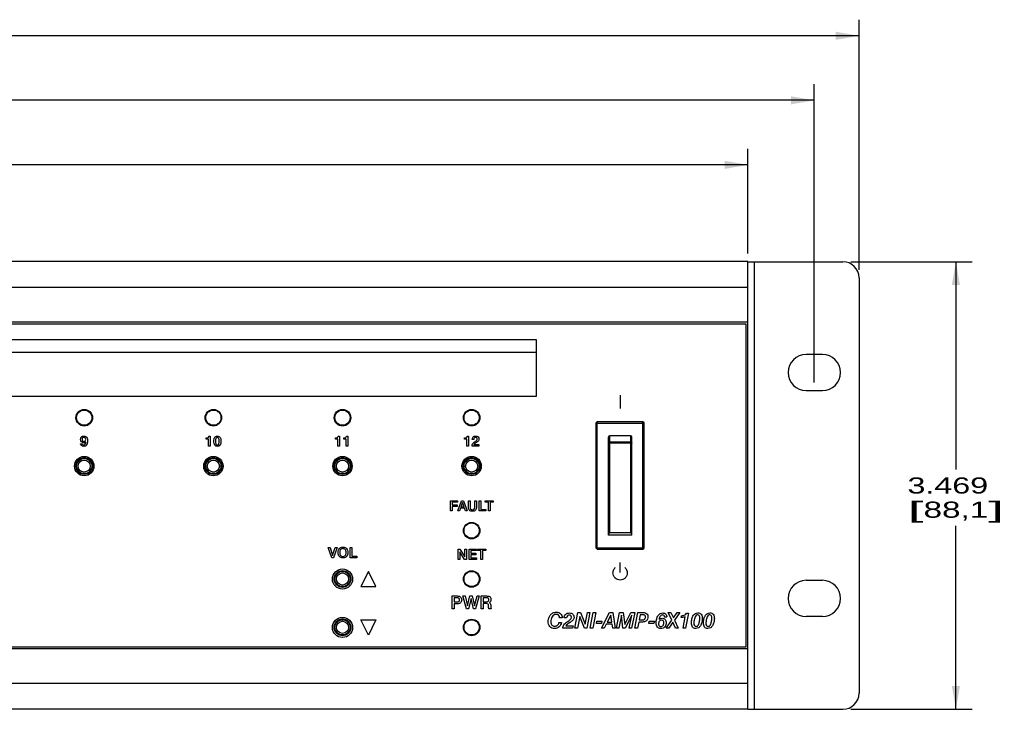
# Model space of a CAD drawing. Header units: inches. Extents: x -3.6 to 47.6, y 1.8 to 32.
# Tile 31 of 35: x 25.2 to 32.8, y 11 to 16.3. Entities that reach past the tile are written whole.
import ezdxf
from ezdxf.enums import TextEntityAlignment as Align

# ---------------------------------------------------------------- set-up
doc = ezdxf.new("R2010")
doc.units = ezdxf.units.IN
doc.header["$LTSCALE"] = 2.42
doc.header["$MEASUREMENT"] = 0
doc.layers.get('0').update_dxf_attribs({"linetype": 'CONTINUOUS'})
doc.layers.add('DIM', color=7, linetype='CONTINUOUS')
doc.styles.get("Standard").update_dxf_attribs({"font": 'arial'})
doc.dimstyles.new('DIMSTYLE_1', dxfattribs={"dimtxt": 0.125, "dimasz": 0.18, "dimexe": 0.125, "dimexo": 0.0625, "dimgap": 0.0625, "dimtad": 0, "dimtih": 1, "dimtoh": 1, "dimdec": 3, "dimzin": 4, "dimdsep": 46, "dimtxsty": 'Standard', "dimblk": '_FILLED', "dimblk1": '_FILLED', "dimblk2": '_FILLED', "dimcen": 0.09, "dimadec": 0, "dimazin": 0, "dimtp": 0.003, "dimtm": 0.003, "dimtfac": 1, "dimtdec": 3, "dimtofl": 0, "dimtmove": 0, "dimatfit": 3, "dimldrblk": '_FILLED', "dimfxl": 0, "dimtolj": 1, "dimtzin": 4, "dimarcsym": 0})

# ---------------------------------------------------------------- blocks, each defined once
blk = doc.blocks.new('_FILLED')
at = {"color": 0, "linetype": 'ByBlock'}
blk.add_solid([(0, 0), (-1, 0.174), (-1, -0.174)], dxfattribs=at)
blk = doc.blocks.new('*D1')
at = {"layer": 'DIM', "color": 7, "linetype": 'Continuous'}
for p, q in [((13.5693, 14.4943), (13.5693, 15.3068)), ((30.8493, 14.4943), (30.8493, 15.3068)), ((13.5693, 15.1818), (21.6468, 15.1818)), ((30.8493, 15.1818), (22.7718, 15.1818))]:
    blk.add_line(p, q, dxfattribs=at)
at = {"layer": 'DIM', "color": 7, "linetype": 'Continuous', "xscale": 0.18, "yscale": 0.18, "zscale": 0.18, "rotation": 180}
blk.add_blockref('_FILLED', (13.5693, 15.1818), dxfattribs=at)
at = {"layer": 'DIM', "color": 7, "linetype": 'Continuous', "xscale": 0.18, "yscale": 0.18, "zscale": 0.18}
blk.add_blockref('_FILLED', (30.8493, 15.1818), dxfattribs=at)
at = {"layer": 'DIM', "color": 7, "linetype": 'Continuous'}
for s, width, p, p2 in [('17.280', 1.404215, (21.7093, 15.1193), (22.4593, 15.1193)), ('[', 2.57645, (21.7093, 14.9318), (21.8343, 14.9318)), ('438,91', 1.404215, (21.8343, 14.9318), (22.5843, 14.9318)), (']', 2.57645, (22.5843, 14.9318), (22.7093, 14.9318))]:
    blk.add_text(s, height=0.125, dxfattribs=dict(at, width=width)).set_placement(p, p2, align=Align.FIT)
blk = doc.blocks.new('*D2')
at = {"layer": 'DIM', "color": 7, "linetype": 'Continuous'}
for p, q in [((13.0558, 13.4948), (13.0558, 15.8068)), ((31.3628, 13.4948), (31.3628, 15.8068)), ((13.0558, 15.6818), (21.7718, 15.6818)), ((31.3628, 15.6818), (22.6468, 15.6818))]:
    blk.add_line(p, q, dxfattribs=at)
at = {"layer": 'DIM', "color": 7, "linetype": 'Continuous', "xscale": 0.18, "yscale": 0.18, "zscale": 0.18, "rotation": 180}
blk.add_blockref('_FILLED', (13.0558, 15.6818), dxfattribs=at)
at = {"layer": 'DIM', "color": 7, "linetype": 'Continuous', "xscale": 0.18, "yscale": 0.18, "zscale": 0.18}
blk.add_blockref('_FILLED', (31.3628, 15.6818), dxfattribs=at)
at = {"layer": 'DIM', "color": 7, "linetype": 'Continuous'}
for s, width, p, p2 in [('18.307', 1.404215, (21.8343, 15.6193), (22.5843, 15.6193)), ('[', 2.57645, (21.8343, 15.4318), (21.9593, 15.4318)), ('465', 1.287094, (21.9593, 15.4318), (22.3343, 15.4318)), (']', 2.57645, (22.3343, 15.4318), (22.4593, 15.4318))]:
    blk.add_text(s, height=0.125, dxfattribs=dict(at, width=width)).set_placement(p, p2, align=Align.FIT)
blk = doc.blocks.new('*D3')
at = {"layer": 'DIM', "color": 7, "linetype": 'Continuous'}
for p, q in [((12.7093, 14.369), (12.7093, 16.3068)), ((31.7093, 14.369), (31.7093, 16.3068)), ((12.7093, 16.1818), (21.7093, 16.1818)), ((31.7093, 16.1818), (22.7093, 16.1818))]:
    blk.add_line(p, q, dxfattribs=at)
at = {"layer": 'DIM', "color": 7, "linetype": 'Continuous', "xscale": 0.18, "yscale": 0.18, "zscale": 0.18, "rotation": 180}
blk.add_blockref('_FILLED', (12.7093, 16.1818), dxfattribs=at)
at = {"layer": 'DIM', "color": 7, "linetype": 'Continuous', "xscale": 0.18, "yscale": 0.18, "zscale": 0.18}
blk.add_blockref('_FILLED', (31.7093, 16.1818), dxfattribs=at)
at = {"layer": 'DIM', "color": 7, "linetype": 'Continuous'}
for s, width, p, p2 in [('19.000', 1.404215, (21.7718, 16.1193), (22.5218, 16.1193)), ('[', 2.57645, (21.7718, 15.9318), (21.8968, 15.9318)), ('482,6', 1.430244, (21.8968, 15.9318), (22.5218, 15.9318)), (']', 2.57645, (22.5218, 15.9318), (22.6468, 15.9318))]:
    blk.add_text(s, height=0.125, dxfattribs=dict(at, width=width)).set_placement(p, p2, align=Align.FIT)
blk = doc.blocks.new('*D6')
at = {"layer": 'DIM', "color": 7, "linetype": 'Continuous'}
for p, q in [((31.6468, 14.4315), (32.5843, 14.4315)), ((32.4593, 14.4315), (32.4593, 12.8223)), ((32.4593, 10.963), (32.4593, 12.3848)), ((31.6468, 10.963), (32.5843, 10.963))]:
    blk.add_line(p, q, dxfattribs=at)
at = {"layer": 'DIM', "color": 7, "linetype": 'Continuous', "xscale": 0.18, "yscale": 0.18, "zscale": 0.18}
for p, rotation in [((32.4593, 14.4315), 90), ((32.4593, 10.963), 270)]:
    blk.add_blockref('_FILLED', p, dxfattribs=dict(at, rotation=rotation))
at = {"layer": 'DIM', "color": 7, "linetype": 'Continuous'}
for s, width, p, p2 in [('3.469', 1.430244, (32.0843, 12.6348), (32.7093, 12.6348)), ('[', 2.57645, (32.0843, 12.4473), (32.2093, 12.4473)), (']', 2.57645, (32.7093, 12.4473), (32.8343, 12.4473)), ('88,1', 1.471149, (32.2093, 12.4473), (32.7093, 12.4473))]:
    blk.add_text(s, height=0.125, dxfattribs=dict(at, width=width)).set_placement(p, p2, align=Align.FIT)

msp = doc.modelspace()

# ---------------------------------------------------------------- linework, layer by layer
at = {"color": 7, "linetype": 'Continuous'}
for p, q in [((30.8493, 14.4318), (13.5693, 14.4318)), ((30.8493, 10.9628), (30.8493, 14.4318)), ((30.8493, 14.4315), (31.5843, 14.4315)), ((30.8965, 14.4315), (30.8965, 10.963)), ((31.7093, 14.3065), (31.7093, 11.088)), ((30.8493, 14.2318), (13.5693, 14.2318)), ((30.8493, 13.9628), (13.5693, 13.9628)), ((30.8343, 13.9478), (13.5843, 13.9478)), ((30.8343, 11.4468), (30.8343, 13.9478)), ((17.2093, 13.8273), (29.2093, 13.8273)), ((29.2093, 13.8273), (29.2093, 13.7273)), ((29.2093, 13.7273), (17.2093, 13.7273)), ((29.2093, 13.7273), (29.2093, 13.3873)), ((31.4258, 13.7123), (31.2998, 13.7123)), ((31.2998, 13.4323), (31.4258, 13.4323)), ((29.2093, 13.3873), (17.2093, 13.3873)), ((29.8593, 13.3964), (29.8593, 13.2944)), ((29.6723, 13.1798), (30.0463, 13.1798)), ((29.6723, 13.1798), (29.6723, 12.2148)), ((30.0363, 13.1898), (29.6823, 13.1898)), ((29.6823, 12.2048), (29.6823, 13.1898)), ((30.0363, 12.2048), (30.0363, 13.1898)), ((30.0463, 12.2148), (30.0463, 13.1798)), ((26.6544, 13.0568), (26.6544, 13.0658)), ((26.6726, 13.0568), (26.6544, 13.0568)), ((26.6726, 13.0026), (26.6726, 13.0568)), ((26.6754, 13.0803), (26.6851, 13.0803)), ((26.6851, 13.0803), (26.6851, 13.0026)), ((27.6544, 13.0568), (27.6544, 13.0658)), ((27.6726, 13.0568), (27.6544, 13.0568)), ((27.6726, 13.0026), (27.6726, 13.0568)), ((27.6754, 13.0803), (27.6851, 13.0803)), ((27.6851, 13.0803), (27.6851, 13.0026)), ((27.7191, 13.0568), (27.7191, 13.0658)), ((27.7373, 13.0568), (27.7191, 13.0568)), ((27.7373, 13.0026), (27.7373, 13.0568)), ((27.7401, 13.0803), (27.7498, 13.0803)), ((27.7498, 13.0803), (27.7498, 13.0026)), ((28.6544, 13.0568), (28.6544, 13.0658)), ((28.6726, 13.0568), (28.6544, 13.0568)), ((28.6726, 13.0026), (28.6726, 13.0568)), ((28.6754, 13.0803), (28.6851, 13.0803)), ((28.6851, 13.0803), (28.6851, 13.0026)), ((28.7259, 13.0524), (28.7139, 13.0524)), ((29.7688, 12.3133), (29.7688, 13.0712)), ((29.9398, 13.0813), (29.7788, 13.0813)), ((29.7788, 13.0352), (29.7788, 13.0813)), ((29.9398, 13.0813), (29.9398, 13.0352)), ((29.9498, 12.3133), (29.9498, 13.0712)), ((25.6814, 13.0211), (25.694, 13.0211)), ((26.6851, 13.0026), (26.6726, 13.0026)), ((27.6851, 13.0026), (27.6726, 13.0026)), ((27.7498, 13.0026), (27.7373, 13.0026)), ((28.6851, 13.0026), (28.6726, 13.0026)), ((28.766, 13.0026), (28.7124, 13.0026)), ((28.727, 13.0138), (28.766, 13.0138)), ((28.7331, 13.0353), (28.7375, 13.0379)), ((28.7482, 13.0314), (28.7461, 13.0301)), ((28.766, 13.0138), (28.766, 13.0026)), ((29.7788, 12.3304), (29.7788, 13.0229)), ((29.9367, 13.0334), (29.782, 13.0334)), ((29.782, 13.0334), (29.782, 13.0258)), ((29.9367, 13.0258), (29.782, 13.0258)), ((29.9367, 13.0258), (29.9367, 13.0334)), ((29.9398, 13.0229), (29.9398, 12.3304)), ((28.5466, 12.5795), (28.6011, 12.5795)), ((28.5466, 12.4996), (28.5466, 12.5795)), ((28.6011, 12.5678), (28.5597, 12.5678)), ((28.5597, 12.5678), (28.5597, 12.5464)), ((28.5597, 12.5464), (28.596, 12.5464)), ((28.596, 12.5348), (28.5597, 12.5348)), ((28.5597, 12.5348), (28.5597, 12.4996)), ((28.596, 12.5464), (28.596, 12.5348)), ((28.6011, 12.5795), (28.6011, 12.5678)), ((28.602, 12.4996), (28.631, 12.5795)), ((28.6228, 12.5203), (28.6158, 12.4996)), ((28.6539, 12.5203), (28.6228, 12.5203)), ((28.6384, 12.5661), (28.6265, 12.5314)), ((28.6265, 12.5314), (28.6503, 12.5314)), ((28.631, 12.5795), (28.646, 12.5795)), ((28.6503, 12.5314), (28.6384, 12.5661)), ((28.646, 12.5795), (28.6753, 12.4996)), ((28.6611, 12.4996), (28.6539, 12.5203)), ((28.6839, 12.5795), (28.6972, 12.5795)), ((28.6839, 12.5291), (28.6839, 12.5795)), ((28.6972, 12.5795), (28.6972, 12.5298)), ((28.7338, 12.5795), (28.7471, 12.5795)), ((28.7338, 12.5298), (28.7338, 12.5795)), ((28.7471, 12.5795), (28.7471, 12.5291)), ((28.7664, 12.5795), (28.7796, 12.5795)), ((28.7664, 12.4996), (28.7664, 12.5795)), ((28.7796, 12.5795), (28.7796, 12.5117)), ((28.7796, 12.5117), (28.8191, 12.5117)), ((28.8142, 12.5795), (28.8766, 12.5795)), ((28.8142, 12.5678), (28.8142, 12.5795)), ((28.8389, 12.5678), (28.8142, 12.5678)), ((28.8191, 12.5117), (28.8191, 12.4996)), ((28.8389, 12.4996), (28.8389, 12.5678)), ((28.8766, 12.5678), (28.8521, 12.5678)), ((28.8521, 12.5678), (28.8521, 12.4996)), ((28.8766, 12.5795), (28.8766, 12.5678)), ((28.5597, 12.4996), (28.5466, 12.4996)), ((28.6158, 12.4996), (28.602, 12.4996)), ((28.6753, 12.4996), (28.6611, 12.4996)), ((28.8191, 12.4996), (28.7664, 12.4996)), ((28.8521, 12.4996), (28.8389, 12.4996)), ((29.9498, 12.3133), (29.7688, 12.3133)), ((29.9398, 12.3304), (29.7788, 12.3304)), ((27.5982, 12.2175), (27.6125, 12.2175)), ((27.6259, 12.1376), (27.5982, 12.2175)), ((27.6125, 12.2175), (27.6326, 12.1537)), ((27.6326, 12.1537), (27.6527, 12.2175)), ((27.6669, 12.2175), (27.6393, 12.1376)), ((27.6527, 12.2175), (27.6669, 12.2175)), ((27.7674, 12.2175), (27.7807, 12.2175)), ((27.7674, 12.1376), (27.7674, 12.2175)), ((27.7807, 12.2175), (27.7807, 12.1497)), ((28.605, 12.2045), (28.6191, 12.2045)), ((28.605, 12.1246), (28.605, 12.2045)), ((28.6191, 12.2045), (28.6563, 12.1447)), ((28.6563, 12.2045), (28.6691, 12.2045)), ((28.6563, 12.1447), (28.6563, 12.2045)), ((28.6691, 12.2045), (28.6691, 12.1246)), ((28.6889, 12.2045), (28.7461, 12.2045)), ((28.6889, 12.1246), (28.6889, 12.2045)), ((28.7461, 12.2045), (28.7461, 12.1928)), ((28.7558, 12.2045), (28.8183, 12.2045)), ((28.7558, 12.1928), (28.7558, 12.2045)), ((28.8183, 12.2045), (28.8183, 12.1928)), ((29.6723, 12.2148), (30.0463, 12.2148)), ((29.6823, 12.2048), (30.0363, 12.2048)), ((27.6393, 12.1376), (27.6259, 12.1376)), ((27.8201, 12.1376), (27.7674, 12.1376)), ((27.7807, 12.1497), (27.8201, 12.1497)), ((27.8201, 12.1497), (27.8201, 12.1376)), ((28.6177, 12.1246), (28.605, 12.1246)), ((28.6551, 12.1246), (28.6177, 12.1844)), ((28.6177, 12.1844), (28.6177, 12.1246)), ((28.6691, 12.1246), (28.6551, 12.1246)), ((28.7476, 12.1246), (28.6889, 12.1246)), ((28.7461, 12.1928), (28.7019, 12.1928)), ((28.7019, 12.1928), (28.7019, 12.1719)), ((28.7019, 12.1719), (28.7427, 12.1719)), ((28.7427, 12.1607), (28.7019, 12.1607)), ((28.7019, 12.1607), (28.7019, 12.1366)), ((28.7019, 12.1366), (28.7476, 12.1366)), ((28.7427, 12.1719), (28.7427, 12.1607)), ((28.7476, 12.1366), (28.7476, 12.1246)), ((28.7805, 12.1928), (28.7558, 12.1928)), ((28.7805, 12.1246), (28.7805, 12.1928)), ((28.7937, 12.1246), (28.7805, 12.1246)), ((28.8183, 12.1928), (28.7937, 12.1928)), ((28.7937, 12.1928), (28.7937, 12.1246)), ((29.8593, 12.0227), (29.8593, 12.0997)), ((27.9097, 12.0311), (27.8523, 11.9134)), ((27.9664, 11.9134), (27.9097, 12.0311)), ((27.8523, 11.9134), (27.9664, 11.9134)), ((31.2998, 11.9623), (31.4258, 11.9623)), ((28.5585, 11.8409), (28.5966, 11.8409)), ((28.5585, 11.7409), (28.5585, 11.8409)), ((28.5977, 11.8264), (28.5752, 11.8264)), ((28.5752, 11.8264), (28.5752, 11.7949)), ((28.642, 11.8409), (28.6588, 11.8409)), ((28.6692, 11.7409), (28.642, 11.8409)), ((28.6588, 11.8409), (28.6777, 11.7651)), ((28.6777, 11.7651), (28.6959, 11.8409)), ((28.7046, 11.8208), (28.6854, 11.7409)), ((28.6959, 11.8409), (28.7135, 11.8409)), ((28.7242, 11.7409), (28.7046, 11.8208)), ((28.7135, 11.8409), (28.7321, 11.7654)), ((28.7321, 11.7654), (28.7511, 11.8409)), ((28.7677, 11.8409), (28.7403, 11.7409)), ((28.7511, 11.8409), (28.7677, 11.8409)), ((28.7826, 11.8409), (28.8256, 11.8409)), ((28.7826, 11.7409), (28.7826, 11.8409)), ((28.8231, 11.8268), (28.7989, 11.8268)), ((28.7989, 11.8268), (28.7989, 11.7961)), ((28.8256, 11.8409), (28.8308, 11.8406)), ((28.5752, 11.7949), (28.5967, 11.7949)), ((28.5978, 11.7803), (28.5752, 11.7803)), ((28.5752, 11.7803), (28.5752, 11.7409)), ((28.7989, 11.7961), (28.8227, 11.7961)), ((28.8242, 11.782), (28.799, 11.782)), ((28.799, 11.782), (28.799, 11.7409)), ((28.8406, 11.7541), (28.8401, 11.766)), ((28.8567, 11.7697), (28.8576, 11.7554)), ((28.8617, 11.7439), (28.8617, 11.7409)), ((28.5752, 11.7409), (28.5585, 11.7409)), ((28.6854, 11.7409), (28.6692, 11.7409)), ((28.7403, 11.7409), (28.7242, 11.7409)), ((28.799, 11.7409), (28.7826, 11.7409)), ((28.8617, 11.7409), (28.8431, 11.7409)), ((29.4102, 11.6723), (29.3906, 11.6723)), ((29.4439, 11.6713), (29.4253, 11.6713)), ((29.5088, 11.5926), (29.5326, 11.7125)), ((29.546, 11.6818), (29.5283, 11.5926)), ((29.5326, 11.7125), (29.5525, 11.7125)), ((29.5825, 11.5926), (29.546, 11.6818)), ((29.5525, 11.7125), (29.5886, 11.6231)), ((29.5886, 11.6231), (29.6061, 11.7125)), ((29.6256, 11.7125), (29.602, 11.5926)), ((29.6061, 11.7125), (29.6256, 11.7125)), ((29.6278, 11.5926), (29.6516, 11.7125)), ((29.6721, 11.7125), (29.6481, 11.5926)), ((29.6516, 11.7125), (29.6721, 11.7125)), ((29.7144, 11.5926), (29.778, 11.7125)), ((29.7872, 11.6923), (29.7597, 11.6389)), ((29.778, 11.7125), (29.802, 11.7125)), ((29.7948, 11.6389), (29.7872, 11.6923)), ((29.802, 11.7125), (29.8214, 11.5926)), ((29.8311, 11.5926), (29.8547, 11.7125)), ((29.8691, 11.6921), (29.85, 11.5926)), ((29.8547, 11.7125), (29.8836, 11.7125)), ((29.8807, 11.5926), (29.8691, 11.6921)), ((29.8836, 11.7125), (29.8949, 11.619)), ((29.8949, 11.619), (29.9428, 11.7125)), ((29.95, 11.692), (29.8995, 11.5926)), ((29.9297, 11.5926), (29.95, 11.692)), ((29.9428, 11.7125), (29.972, 11.7125)), ((29.972, 11.7125), (29.9483, 11.5926)), ((29.974, 11.5926), (29.9976, 11.7125)), ((29.9976, 11.7125), (30.038, 11.7125)), ((30.0142, 11.6953), (30.0063, 11.6556)), ((30.0363, 11.6953), (30.0142, 11.6953)), ((30.2214, 11.6774), (30.2035, 11.6775)), ((30.2317, 11.7125), (30.2527, 11.7125)), ((30.2592, 11.654), (30.2317, 11.7125)), ((30.2527, 11.7125), (30.2713, 11.6704)), ((30.2713, 11.6704), (30.3002, 11.7125)), ((30.3223, 11.7125), (30.2799, 11.6531)), ((30.3002, 11.7125), (30.3223, 11.7125)), ((30.3328, 11.675), (30.3354, 11.6883)), ((30.3467, 11.5926), (30.3637, 11.6793)), ((30.388, 11.7091), (30.3652, 11.5926)), ((30.3737, 11.7091), (30.388, 11.7091)), ((31.4258, 11.6823), (31.2998, 11.6823)), ((27.8523, 11.6561), (27.9664, 11.6561)), ((27.9097, 11.5384), (27.8523, 11.6561)), ((27.9664, 11.6561), (27.9097, 11.5384)), ((29.3857, 11.6346), (29.4053, 11.6346)), ((29.4913, 11.5926), (29.4158, 11.5926)), ((29.4393, 11.6086), (29.4945, 11.6086)), ((29.4485, 11.6403), (29.454, 11.644)), ((29.4945, 11.6086), (29.4913, 11.5926)), ((29.5283, 11.5926), (29.5088, 11.5926)), ((29.602, 11.5926), (29.5825, 11.5926)), ((29.6481, 11.5926), (29.6278, 11.5926)), ((29.6751, 11.6284), (29.6786, 11.6453)), ((29.7155, 11.6284), (29.6751, 11.6284)), ((29.6786, 11.6453), (29.7188, 11.6453)), ((29.7357, 11.5926), (29.7144, 11.5926)), ((29.7188, 11.6453), (29.7155, 11.6284)), ((29.751, 11.6219), (29.7357, 11.5926)), ((29.7973, 11.6219), (29.751, 11.6219)), ((29.7597, 11.6389), (29.7948, 11.6389)), ((29.8015, 11.5926), (29.7973, 11.6219)), ((29.8214, 11.5926), (29.8015, 11.5926)), ((29.85, 11.5926), (29.8311, 11.5926)), ((29.8995, 11.5926), (29.8807, 11.5926)), ((29.9483, 11.5926), (29.9297, 11.5926)), ((29.9936, 11.5926), (29.974, 11.5926)), ((30.003, 11.6389), (29.9936, 11.5926)), ((30.0272, 11.6389), (30.003, 11.6389)), ((30.0063, 11.6556), (30.0282, 11.6556)), ((30.0806, 11.6284), (30.0841, 11.6453)), ((30.121, 11.6284), (30.0806, 11.6284)), ((30.0841, 11.6453), (30.1243, 11.6453)), ((30.1243, 11.6453), (30.121, 11.6284)), ((30.2147, 11.5926), (30.2592, 11.654)), ((30.2368, 11.5926), (30.2147, 11.5926)), ((30.2673, 11.637), (30.2368, 11.5926)), ((30.2874, 11.5926), (30.2673, 11.637)), ((30.2799, 11.6531), (30.3083, 11.5926)), ((30.3083, 11.5926), (30.2874, 11.5926)), ((30.3652, 11.5926), (30.3467, 11.5926)), ((13.5843, 11.4468), (30.8343, 11.4468)), ((30.8493, 11.4318), (13.5693, 11.4318)), ((30.8493, 11.1628), (13.5693, 11.1628)), ((30.8493, 10.9628), (13.5693, 10.9628)), ((30.8493, 10.963), (31.5843, 10.963))]:
    msp.add_line(p, q, dxfattribs=at)
for centre, radius in [((25.7093, 13.2223), 0.064), ((25.7093, 13.2228), 0.059), ((26.7093, 13.2223), 0.064), ((26.7093, 13.2228), 0.059), ((27.7093, 13.2223), 0.064), ((27.7093, 13.2228), 0.059), ((28.7093, 13.2223), 0.064), ((28.7093, 13.2228), 0.059), ((25.7093, 12.8473), 0.075), ((25.7093, 12.8478), 0.065), ((25.7093, 12.8478), 0.0587), ((25.7093, 12.8478), 0.0469), ((26.7093, 12.8473), 0.075), ((26.7093, 12.8478), 0.065), ((26.7093, 12.8478), 0.0587), ((26.7093, 12.8478), 0.0469), ((27.7093, 12.8473), 0.075), ((27.7093, 12.8478), 0.065), ((27.7093, 12.8478), 0.0587), ((27.7093, 12.8478), 0.0469), ((28.7093, 12.8473), 0.075), ((28.7093, 12.8478), 0.065), ((28.7093, 12.8478), 0.0587), ((28.7093, 12.8478), 0.0469), ((28.7093, 12.3473), 0.064), ((28.7093, 12.3478), 0.059), ((27.7093, 11.9723), 0.078), ((27.7093, 11.9728), 0.065), ((27.7093, 11.9728), 0.0587), ((27.7093, 11.9728), 0.0469), ((28.7093, 11.9723), 0.064), ((28.7093, 11.9728), 0.059), ((27.7093, 11.5973), 0.078), ((27.7093, 11.5978), 0.065), ((27.7093, 11.5978), 0.0587), ((27.7093, 11.5978), 0.0469), ((28.7093, 11.5973), 0.064), ((28.7093, 11.5978), 0.059)]:
    msp.add_circle(centre, radius, dxfattribs=at)
for centre, radius, start, end in [((31.5843, 14.3065), 0.125, 0, 90), ((31.2998, 13.5723), 0.14, 90, 270), ((31.4258, 13.5723), 0.14, 270, 90), ((29.6823, 13.1798), 0.01, 90, 180), ((30.0363, 13.1798), 0.01, 0, 90), ((29.7788, 13.0713), 0.01, 90, 180), ((29.9398, 13.0713), 0.01, 0, 90), ((29.6823, 12.2148), 0.01, 180, 270), ((30.0363, 12.2148), 0.01, 270, 360), ((31.2998, 11.8223), 0.14, 90, 270), ((31.4258, 11.8223), 0.14, 270, 90), ((31.5843, 11.088), 0.125, 270, 360)]:
    msp.add_arc(centre, radius, start, end, dxfattribs=at)
for points, knots in [([(25.7217, 13.0355), (25.7197, 13.0333), (25.7144, 13.0294), (25.7017, 13.0273), (25.6847, 13.0333), (25.6777, 13.054), (25.6826, 13.068), (25.6875, 13.0729)], [0, 0, 0, 0, 0.116696, 0.240028, 0.485767, 0.734045, 1, 1, 1, 1]), ([(25.6875, 13.0729), (25.6899, 13.0754), (25.696, 13.0793), (25.7073, 13.0809), (25.7191, 13.0791), (25.729, 13.0709), (25.7343, 13.0581), (25.7356, 13.0423), (25.7342, 13.0259), (25.7296, 13.0138), (25.7252, 13.0087), (25.724, 13.0075)], [0, 0, 0, 0, 0.090882, 0.18944, 0.299979, 0.401651, 0.516798, 0.660752, 0.824637, 0.955168, 1, 1, 1, 1]), ([(25.707, 13.0698), (25.7032, 13.0698), (25.6951, 13.0665), (25.692, 13.0542), (25.6952, 13.0418), (25.7033, 13.0389), (25.7072, 13.039)], [0, 0, 0, 0, 0.239695, 0.503751, 0.758462, 1, 1, 1, 1]), ([(25.7072, 13.039), (25.711, 13.039), (25.7188, 13.0419), (25.7222, 13.054), (25.7191, 13.0664), (25.7109, 13.0698), (25.707, 13.0698)], [0, 0, 0, 0, 0.237075, 0.483558, 0.755849, 1, 1, 1, 1]), ([(26.6544, 13.0658), (26.6596, 13.0658), (26.6704, 13.0662), (26.6749, 13.0761), (26.6754, 13.0803)], [0, 0, 0, 0, 0.552371, 1, 1, 1, 1]), ([(26.7402, 13.0004), (26.7361, 13.0004), (26.7281, 13.0017), (26.7186, 13.0105), (26.7138, 13.0242), (26.7126, 13.0404), (26.7138, 13.0566), (26.7185, 13.0702), (26.7281, 13.0789), (26.7361, 13.0803), (26.7402, 13.0803)], [0, 0, 0, 0, 0.111136, 0.215524, 0.339658, 0.500258, 0.66078, 0.784756, 0.888775, 1, 1, 1, 1]), ([(26.7402, 13.0695), (26.736, 13.0695), (26.7286, 13.0639), (26.7266, 13.0521), (26.7258, 13.0403), (26.7265, 13.0284), (26.7286, 13.0188), (26.7334, 13.0124), (26.7382, 13.0112), (26.7407, 13.0113), (26.7409, 13.0113)], [0, 0, 0, 0, 0.178371, 0.309701, 0.492796, 0.674465, 0.804626, 0.899651, 0.990777, 1, 1, 1, 1]), ([(26.7402, 13.0803), (26.7443, 13.0803), (26.7523, 13.0789), (26.762, 13.0702), (26.7668, 13.0565), (26.768, 13.0403), (26.7668, 13.0241), (26.762, 13.0105), (26.7524, 13.0017), (26.7444, 13.0004), (26.7402, 13.0004)], [0, 0, 0, 0, 0.111549, 0.215947, 0.340164, 0.500512, 0.660054, 0.783785, 0.888292, 1, 1, 1, 1]), ([(26.7409, 13.0113), (26.7429, 13.0114), (26.7472, 13.0126), (26.7519, 13.0188), (26.754, 13.0284), (26.7547, 13.0403), (26.7539, 13.0521), (26.7519, 13.0639), (26.7445, 13.0695), (26.7402, 13.0695)], [0, 0, 0, 0, 0.084333, 0.180886, 0.313027, 0.498069, 0.684081, 0.817504, 1, 1, 1, 1]), ([(27.6544, 13.0658), (27.6596, 13.0658), (27.6704, 13.0662), (27.6749, 13.0761), (27.6754, 13.0803)], [0, 0, 0, 0, 0.552371, 1, 1, 1, 1]), ([(27.7191, 13.0658), (27.7243, 13.0658), (27.7351, 13.0662), (27.7395, 13.0761), (27.7401, 13.0803)], [0, 0, 0, 0, 0.552371, 1, 1, 1, 1]), ([(28.6544, 13.0658), (28.6596, 13.0658), (28.6704, 13.0662), (28.6749, 13.0761), (28.6754, 13.0803)], [0, 0, 0, 0, 0.552371, 1, 1, 1, 1]), ([(28.7139, 13.053), (28.7139, 13.0601), (28.717, 13.0716), (28.7296, 13.0794), (28.7432, 13.0813), (28.761, 13.0765), (28.7663, 13.0631), (28.7662, 13.0567)], [0, 0, 0, 0, 0.263355, 0.387279, 0.527063, 0.771, 1, 1, 1, 1]), ([(28.7324, 13.0674), (28.7313, 13.0668), (28.7272, 13.0635), (28.7259, 13.0577), (28.7259, 13.0536)], [0, 0, 0, 0, 0.223301, 1, 1, 1, 1]), ([(28.7375, 13.0379), (28.7446, 13.042), (28.7568, 13.0511), (28.7506, 13.0672), (28.7409, 13.0703), (28.7346, 13.0687), (28.7324, 13.0674)], [0, 0, 0, 0, 0.467115, 0.65732, 0.855104, 1, 1, 1, 1]), ([(28.7662, 13.0567), (28.7662, 13.0517), (28.7627, 13.0409), (28.7534, 13.0344), (28.7482, 13.0314)], [0, 0, 0, 0, 0.445769, 1, 1, 1, 1]), ([(25.724, 13.0075), (25.7222, 13.0058), (25.7165, 13.0016), (25.7035, 12.9993), (25.6866, 13.0034), (25.6815, 13.0156), (25.6814, 13.0211)], [0, 0, 0, 0, 0.136958, 0.376567, 0.701543, 1, 1, 1, 1]), ([(25.694, 13.0211), (25.6942, 13.0183), (25.6967, 13.0124), (25.7073, 13.0094), (25.7209, 13.0171), (25.7215, 13.0291), (25.7217, 13.0355)], [0, 0, 0, 0, 0.168128, 0.346032, 0.611033, 1, 1, 1, 1]), ([(28.7124, 13.0029), (28.7124, 13.0091), (28.7156, 13.0231), (28.727, 13.0315), (28.7331, 13.0353)], [0, 0, 0, 0, 0.46395, 1, 1, 1, 1]), ([(28.7461, 13.0301), (28.7435, 13.0286), (28.7366, 13.0242), (28.7287, 13.019), (28.727, 13.0138)], [0, 0, 0, 0, 0.351237, 1, 1, 1, 1]), ([(29.7688, 13.0268), (29.7688, 13.0273), (29.7689, 13.0285), (29.7695, 13.03), (29.7705, 13.0315), (29.7717, 13.0328), (29.7732, 13.0338), (29.7756, 13.0348), (29.7775, 13.0352), (29.7788, 13.0352)], [0, 0, 0, 0, 0.113834, 0.229686, 0.348689, 0.471861, 0.599366, 0.730749, 1, 1, 1, 1]), ([(29.7688, 13.0268), (29.7688, 13.0267), (29.7688, 13.0264), (29.769, 13.026), (29.7692, 13.0257), (29.7697, 13.0252), (29.7705, 13.0246), (29.7718, 13.024), (29.7733, 13.0235), (29.775, 13.0232), (29.7769, 13.023), (29.7782, 13.0229), (29.7788, 13.0229)], [0, 0, 0, 0, 0.033315, 0.068471, 0.10685, 0.149455, 0.24927, 0.369663, 0.508868, 0.663478, 0.829118, 1, 1, 1, 1]), ([(29.7788, 13.0352), (29.7784, 13.0351), (29.7778, 13.035), (29.777, 13.0348), (29.7764, 13.0347), (29.7758, 13.0344), (29.7751, 13.034), (29.7745, 13.0335), (29.774, 13.0329), (29.7735, 13.0323), (29.7729, 13.0314), (29.7725, 13.0303), (29.7724, 13.0293), (29.7724, 13.0285), (29.7726, 13.0279), (29.7728, 13.0274), (29.7732, 13.0267), (29.7737, 13.0261), (29.7742, 13.0255), (29.7747, 13.0249), (29.7752, 13.0243), (29.7759, 13.0237), (29.7764, 13.0234), (29.777, 13.0231), (29.7778, 13.0229), (29.7784, 13.0229), (29.7788, 13.0229)], [0, 0, 0, 0, 0.06328, 0.095234, 0.126956, 0.158371, 0.189662, 0.252297, 0.283673, 0.314896, 0.376818, 0.438896, 0.50144, 0.532081, 0.561929, 0.591091, 0.620291, 0.680581, 0.711642, 0.743082, 0.806353, 0.838139, 0.870476, 0.903352, 0.93619, 1, 1, 1, 1]), ([(29.7788, 13.0352), (29.7788, 13.0349), (29.779, 13.0346), (29.7794, 13.0342), (29.78, 13.0338), (29.7808, 13.0335), (29.7816, 13.0334), (29.782, 13.0334)], [0, 0, 0, 0, 0.183706, 0.296824, 0.422779, 0.702178, 1, 1, 1, 1]), ([(29.7788, 13.0229), (29.7788, 13.0231), (29.7789, 13.0235), (29.7791, 13.024), (29.7794, 13.0245), (29.7798, 13.0249), (29.7803, 13.0253), (29.781, 13.0256), (29.7816, 13.0258), (29.782, 13.0258)], [0, 0, 0, 0, 0.115003, 0.234716, 0.359644, 0.488487, 0.619077, 0.749095, 1, 1, 1, 1]), ([(29.9398, 13.0352), (29.9398, 13.0349), (29.9396, 13.0346), (29.9392, 13.0342), (29.9386, 13.0338), (29.9378, 13.0335), (29.937, 13.0334), (29.9367, 13.0334)], [0, 0, 0, 0, 0.183706, 0.296824, 0.422779, 0.702178, 1, 1, 1, 1]), ([(29.9398, 13.0229), (29.9398, 13.0231), (29.9397, 13.0235), (29.9395, 13.024), (29.9392, 13.0245), (29.9388, 13.0249), (29.9383, 13.0253), (29.9376, 13.0256), (29.937, 13.0258), (29.9367, 13.0258)], [0, 0, 0, 0, 0.115003, 0.234716, 0.359644, 0.488487, 0.619077, 0.749095, 1, 1, 1, 1]), ([(29.9498, 13.0268), (29.9498, 13.0273), (29.9497, 13.0285), (29.9491, 13.03), (29.9482, 13.0315), (29.9469, 13.0328), (29.9454, 13.0338), (29.943, 13.0348), (29.9411, 13.0352), (29.9398, 13.0352)], [0, 0, 0, 0, 0.113834, 0.229686, 0.348689, 0.471861, 0.599366, 0.730749, 1, 1, 1, 1]), ([(29.9398, 13.0229), (29.9402, 13.0229), (29.9409, 13.0229), (29.9417, 13.0231), (29.9422, 13.0234), (29.9428, 13.0237), (29.9434, 13.0243), (29.9439, 13.0249), (29.9444, 13.0255), (29.9449, 13.0261), (29.9454, 13.0267), (29.9458, 13.0274), (29.946, 13.0279), (29.9462, 13.0285), (29.9462, 13.0293), (29.9461, 13.0303), (29.9457, 13.0314), (29.9451, 13.0323), (29.9446, 13.0329), (29.9441, 13.0335), (29.9435, 13.034), (29.9428, 13.0344), (29.9422, 13.0347), (29.9416, 13.0348), (29.9408, 13.035), (29.9402, 13.0351), (29.9398, 13.0352)], [0, 0, 0, 0, 0.06381, 0.096648, 0.129524, 0.161861, 0.193647, 0.256918, 0.288358, 0.319419, 0.379709, 0.408909, 0.438071, 0.467919, 0.49856, 0.561104, 0.623182, 0.685104, 0.716327, 0.747703, 0.810338, 0.841629, 0.873044, 0.904766, 0.93672, 1, 1, 1, 1]), ([(29.9498, 13.0268), (29.9498, 13.0267), (29.9498, 13.0264), (29.9496, 13.026), (29.9494, 13.0257), (29.9489, 13.0252), (29.9481, 13.0246), (29.9468, 13.024), (29.9453, 13.0235), (29.9436, 13.0232), (29.9417, 13.023), (29.9405, 13.0229), (29.9398, 13.0229)], [0, 0, 0, 0, 0.033315, 0.068471, 0.10685, 0.149455, 0.24927, 0.369663, 0.508868, 0.663478, 0.829118, 1, 1, 1, 1]), ([(28.7471, 12.5291), (28.7471, 12.5208), (28.7436, 12.5072), (28.7285, 12.4984), (28.7154, 12.4969), (28.7023, 12.4983), (28.687, 12.5069), (28.6839, 12.5207), (28.6839, 12.5291)], [0, 0, 0, 0, 0.246995, 0.363785, 0.499038, 0.636467, 0.751501, 1, 1, 1, 1]), ([(28.6972, 12.5298), (28.6972, 12.5245), (28.6985, 12.5158), (28.7076, 12.5101), (28.7155, 12.5093), (28.7233, 12.5101), (28.7325, 12.5158), (28.7338, 12.5245), (28.7338, 12.5298)], [0, 0, 0, 0, 0.257451, 0.366882, 0.499444, 0.632839, 0.742847, 1, 1, 1, 1]), ([(29.7788, 12.3304), (29.7784, 12.3304), (29.7776, 12.3302), (29.7764, 12.3297), (29.7754, 12.3291), (29.7745, 12.3283), (29.7736, 12.3274), (29.7726, 12.3263), (29.7715, 12.3248), (29.7704, 12.323), (29.7696, 12.3213), (29.769, 12.3197), (29.7688, 12.3186), (29.7688, 12.318)], [0, 0, 0, 0, 0.074693, 0.148658, 0.221307, 0.29263, 0.362641, 0.431264, 0.563764, 0.688731, 0.804289, 0.90851, 1, 1, 1, 1]), ([(29.9498, 12.318), (29.9498, 12.3186), (29.9496, 12.3197), (29.949, 12.3213), (29.9482, 12.323), (29.9471, 12.3248), (29.946, 12.3263), (29.945, 12.3274), (29.9441, 12.3283), (29.9432, 12.3291), (29.9422, 12.3297), (29.9411, 12.3302), (29.9402, 12.3304), (29.9398, 12.3304)], [0, 0, 0, 0, 0.091491, 0.195715, 0.311274, 0.436243, 0.568742, 0.637365, 0.707377, 0.778698, 0.851346, 0.925307, 1, 1, 1, 1]), ([(27.7112, 12.1354), (27.7063, 12.1356), (27.6965, 12.1372), (27.6837, 12.146), (27.6758, 12.1604), (27.6738, 12.1775), (27.6758, 12.1946), (27.6837, 12.209), (27.697, 12.218), (27.7074, 12.2196), (27.7129, 12.2196)], [0, 0, 0, 0, 0.115205, 0.232025, 0.353663, 0.493704, 0.633745, 0.755382, 0.871392, 1, 1, 1, 1]), ([(27.7129, 12.208), (27.7093, 12.208), (27.7024, 12.2069), (27.6938, 12.2002), (27.6888, 12.1898), (27.6877, 12.1775), (27.6888, 12.1652), (27.6938, 12.1548), (27.7024, 12.1481), (27.7096, 12.1469), (27.7136, 12.147), (27.7139, 12.147)], [0, 0, 0, 0, 0.118742, 0.228537, 0.349559, 0.494083, 0.638288, 0.759327, 0.86994, 0.988229, 1, 1, 1, 1]), ([(27.7129, 12.2196), (27.7183, 12.2196), (27.7288, 12.218), (27.742, 12.209), (27.7499, 12.1946), (27.7519, 12.1775), (27.7499, 12.1604), (27.742, 12.146), (27.7288, 12.1369), (27.7178, 12.1353), (27.7118, 12.1354), (27.7112, 12.1354)], [0, 0, 0, 0, 0.125182, 0.238445, 0.357181, 0.493649, 0.630117, 0.748853, 0.862915, 0.987506, 1, 1, 1, 1]), ([(27.7139, 12.147), (27.7171, 12.1471), (27.7236, 12.1483), (27.7319, 12.1548), (27.7368, 12.1652), (27.738, 12.1775), (27.7368, 12.1898), (27.732, 12.2002), (27.7234, 12.2069), (27.7165, 12.208), (27.7129, 12.208)], [0, 0, 0, 0, 0.108605, 0.221985, 0.346042, 0.49388, 0.642033, 0.765976, 0.878448, 1, 1, 1, 1]), ([(29.8218, 11.9791), (29.8213, 11.9796), (29.8104, 11.9901), (29.8006, 12.0139), (29.8074, 12.0439), (29.8174, 12.0569), (29.8233, 12.062)], [0, 0, 0, 0, 0.025605, 0.485449, 0.747028, 1, 1, 1, 1]), ([(29.8962, 12.0612), (29.9019, 12.0562), (29.9113, 12.0433), (29.918, 12.0137), (29.9055, 11.9836), (29.8812, 11.9674), (29.8593, 11.963), (29.8382, 11.9673), (29.8265, 11.9747), (29.8218, 11.9791)], [0, 0, 0, 0, 0.131752, 0.267964, 0.513276, 0.636178, 0.763404, 0.890719, 1, 1, 1, 1]), ([(28.5966, 11.8409), (28.6011, 11.8409), (28.6086, 11.8409), (28.6205, 11.837), (28.6304, 11.8267), (28.633, 11.8109), (28.6305, 11.7958), (28.6223, 11.7854), (28.6106, 11.7804), (28.6025, 11.7803), (28.5978, 11.7803)], [0, 0, 0, 0, 0.129735, 0.209688, 0.349845, 0.509827, 0.647125, 0.774218, 0.866548, 1, 1, 1, 1]), ([(28.5967, 11.7949), (28.6017, 11.7949), (28.6097, 11.7954), (28.615, 11.8037), (28.6157, 11.8105), (28.615, 11.8173), (28.61, 11.8254), (28.6023, 11.8264), (28.5977, 11.8264)], [0, 0, 0, 0, 0.270134, 0.375718, 0.507409, 0.638281, 0.745051, 1, 1, 1, 1]), ([(28.8227, 11.7961), (28.8279, 11.7961), (28.8361, 11.7966), (28.8418, 11.8048), (28.8425, 11.8116), (28.8418, 11.8183), (28.8362, 11.8263), (28.8282, 11.8268), (28.8231, 11.8268)], [0, 0, 0, 0, 0.273891, 0.378274, 0.505248, 0.62947, 0.731831, 1, 1, 1, 1]), ([(28.8308, 11.8406), (28.8382, 11.8406), (28.8544, 11.8361), (28.8606, 11.8151), (28.8571, 11.798), (28.849, 11.7914), (28.8448, 11.7897)], [0, 0, 0, 0, 0.304076, 0.603727, 0.810845, 1, 1, 1, 1]), ([(28.8401, 11.766), (28.8398, 11.7705), (28.8386, 11.7809), (28.8283, 11.782), (28.8242, 11.782)], [0, 0, 0, 0, 0.52348, 1, 1, 1, 1]), ([(28.8431, 11.7409), (28.8423, 11.7424), (28.8409, 11.7467), (28.8408, 11.7513), (28.8406, 11.7541)], [0, 0, 0, 0, 0.366423, 1, 1, 1, 1]), ([(28.8448, 11.7897), (28.8482, 11.7886), (28.8559, 11.7836), (28.8565, 11.7744), (28.8567, 11.7697)], [0, 0, 0, 0, 0.431513, 1, 1, 1, 1]), ([(28.8576, 11.7554), (28.8576, 11.7554), (28.8576, 11.7513), (28.8582, 11.7458), (28.8617, 11.7439)], [0, 0, 0, 0, 0.011066, 1, 1, 1, 1]), ([(29.3038, 11.6608), (29.3044, 11.6637), (29.3075, 11.675), (29.3169, 11.6937), (29.3342, 11.7085), (29.3512, 11.7142), (29.3665, 11.7156), (29.3831, 11.7137), (29.4039, 11.702), (29.4098, 11.6836), (29.4102, 11.6723)], [0, 0, 0, 0, 0.057047, 0.22278, 0.39008, 0.473316, 0.561188, 0.680513, 0.784206, 1, 1, 1, 1]), ([(29.3906, 11.6723), (29.3904, 11.679), (29.3855, 11.6941), (29.3642, 11.6996), (29.345, 11.6948), (29.3317, 11.6804), (29.3241, 11.6619), (29.3221, 11.6477), (29.3223, 11.6396), (29.3224, 11.6387)], [0, 0, 0, 0, 0.16797, 0.340154, 0.487644, 0.643025, 0.80621, 0.976637, 1, 1, 1, 1]), ([(29.4253, 11.6713), (29.4264, 11.6816), (29.432, 11.6977), (29.4508, 11.7081), (29.4702, 11.7107), (29.4901, 11.705), (29.5008, 11.6899), (29.5025, 11.6795), (29.5022, 11.6733), (29.502, 11.6717)], [0, 0, 0, 0, 0.257523, 0.377681, 0.516185, 0.742103, 0.848706, 0.959911, 1, 1, 1, 1]), ([(29.502, 11.6717), (29.5017, 11.6696), (29.5004, 11.6639), (29.4953, 11.6544), (29.4838, 11.644), (29.4695, 11.6345), (29.4562, 11.6261), (29.4472, 11.6196), (29.442, 11.614), (29.4399, 11.6104), (29.4393, 11.6086)], [0, 0, 0, 0, 0.070313, 0.190861, 0.347364, 0.574135, 0.752301, 0.864873, 0.93821, 1, 1, 1, 1]), ([(29.4533, 11.69), (29.4524, 11.6893), (29.4469, 11.6849), (29.4447, 11.6772), (29.4439, 11.6713)], [0, 0, 0, 0, 0.161421, 1, 1, 1, 1]), ([(29.454, 11.644), (29.4661, 11.652), (29.4877, 11.6657), (29.4791, 11.6909), (29.4655, 11.6947), (29.4567, 11.6922), (29.4533, 11.69)], [0, 0, 0, 0, 0.534601, 0.689882, 0.853084, 1, 1, 1, 1]), ([(30.0282, 11.6556), (30.0353, 11.6556), (30.0462, 11.6569), (30.0522, 11.6647), (30.0533, 11.6669)], [0, 0, 0, 0, 0.75042, 1, 1, 1, 1]), ([(30.0533, 11.6882), (30.0527, 11.6893), (30.0486, 11.6943), (30.0414, 11.6953), (30.0363, 11.6953)], [0, 0, 0, 0, 0.200527, 1, 1, 1, 1]), ([(30.038, 11.7125), (30.0476, 11.7125), (30.0629, 11.7093), (30.0738, 11.6934), (30.0757, 11.6783), (30.0737, 11.6633), (30.0681, 11.6545), (30.0653, 11.6515)], [0, 0, 0, 0, 0.334606, 0.481971, 0.646958, 0.856012, 1, 1, 1, 1]), ([(30.0533, 11.6669), (30.0535, 11.6673), (30.0552, 11.671), (30.056, 11.6775), (30.0553, 11.6844), (30.0538, 11.6875), (30.0533, 11.6882)], [0, 0, 0, 0, 0.072418, 0.540572, 0.884264, 1, 1, 1, 1]), ([(30.2021, 11.5992), (30.1989, 11.5964), (30.1903, 11.5909), (30.1748, 11.5885), (30.1589, 11.5906), (30.1461, 11.5998), (30.1392, 11.6149), (30.1373, 11.637), (30.1408, 11.6635), (30.1501, 11.6867), (30.1596, 11.6973), (30.1631, 11.7002)], [0, 0, 0, 0, 0.076141, 0.178987, 0.273439, 0.35706, 0.447954, 0.560539, 0.751117, 0.920369, 1, 1, 1, 1]), ([(30.2035, 11.6775), (30.2034, 11.6817), (30.2019, 11.6908), (30.1897, 11.695), (30.1791, 11.6925), (30.1663, 11.6817), (30.1627, 11.6685), (30.1608, 11.6593)], [0, 0, 0, 0, 0.175896, 0.328713, 0.469744, 0.611828, 1, 1, 1, 1]), ([(30.1608, 11.6593), (30.1639, 11.6621), (30.1714, 11.6668), (30.1883, 11.6698), (30.2063, 11.6634), (30.2153, 11.6479), (30.2172, 11.6328), (30.2148, 11.6163), (30.208, 11.6049), (30.203, 11.6), (30.2021, 11.5992)], [0, 0, 0, 0, 0.109376, 0.220596, 0.436888, 0.545976, 0.666219, 0.823723, 0.968626, 1, 1, 1, 1]), ([(30.1631, 11.7002), (30.1651, 11.7018), (30.1729, 11.7072), (30.1872, 11.7102), (30.2026, 11.7083), (30.2177, 11.6998), (30.2214, 11.6864), (30.2214, 11.6783)], [0, 0, 0, 0, 0.097761, 0.362531, 0.537824, 0.687662, 1, 1, 1, 1]), ([(30.3637, 11.6793), (30.3591, 11.6779), (30.3488, 11.6758), (30.3384, 11.6751), (30.3328, 11.675)], [0, 0, 0, 0, 0.458792, 1, 1, 1, 1]), ([(30.3354, 11.6883), (30.3438, 11.6888), (30.3596, 11.6909), (30.3709, 11.703), (30.3737, 11.7091)], [0, 0, 0, 0, 0.555284, 1, 1, 1, 1]), ([(30.4465, 11.5891), (30.4413, 11.589), (30.4313, 11.5906), (30.4188, 11.5999), (30.412, 11.6152), (30.4101, 11.6373), (30.4139, 11.6641), (30.4244, 11.6894), (30.4406, 11.7067), (30.4538, 11.7099), (30.4602, 11.7101)], [0, 0, 0, 0, 0.09461, 0.179713, 0.273559, 0.390059, 0.58304, 0.761726, 0.885361, 1, 1, 1, 1]), ([(30.4764, 11.6691), (30.4764, 11.6729), (30.476, 11.6796), (30.4726, 11.6908), (30.4606, 11.6966), (30.4478, 11.6916), (30.4387, 11.6769), (30.4325, 11.6559), (30.4305, 11.6385), (30.4304, 11.6285), (30.4304, 11.6277)], [0, 0, 0, 0, 0.10177, 0.178086, 0.303129, 0.400479, 0.521145, 0.745906, 0.980976, 1, 1, 1, 1]), ([(30.4304, 11.6277), (30.4304, 11.6217), (30.4316, 11.6105), (30.4461, 11.6032), (30.4587, 11.6078), (30.468, 11.6219), (30.4739, 11.6428), (30.4764, 11.6603), (30.4764, 11.6691)], [0, 0, 0, 0, 0.16035, 0.292273, 0.391578, 0.50937, 0.751729, 1, 1, 1, 1]), ([(30.4602, 11.7101), (30.4655, 11.7103), (30.4755, 11.7088), (30.4931, 11.6954), (30.4974, 11.667), (30.4929, 11.6365), (30.4833, 11.611), (30.4672, 11.5927), (30.4533, 11.5892), (30.4465, 11.5891)], [0, 0, 0, 0, 0.095192, 0.18029, 0.386475, 0.572321, 0.749373, 0.878586, 1, 1, 1, 1]), ([(30.5395, 11.5891), (30.5343, 11.589), (30.5243, 11.5906), (30.5118, 11.5999), (30.5051, 11.6152), (30.5032, 11.6373), (30.5069, 11.6641), (30.5174, 11.6894), (30.5336, 11.7067), (30.5468, 11.7099), (30.5532, 11.7101)], [0, 0, 0, 0, 0.09461, 0.179713, 0.273559, 0.390059, 0.58304, 0.761726, 0.885361, 1, 1, 1, 1]), ([(30.5694, 11.6691), (30.5694, 11.6729), (30.569, 11.6796), (30.5656, 11.6908), (30.5537, 11.6966), (30.5408, 11.6916), (30.5317, 11.6769), (30.5255, 11.6559), (30.5235, 11.6385), (30.5234, 11.6285), (30.5234, 11.6277)], [0, 0, 0, 0, 0.10177, 0.178086, 0.303129, 0.400479, 0.521145, 0.745906, 0.980976, 1, 1, 1, 1]), ([(30.5234, 11.6277), (30.5234, 11.6217), (30.5246, 11.6105), (30.5392, 11.6032), (30.5517, 11.6078), (30.561, 11.6219), (30.5669, 11.6428), (30.5694, 11.6603), (30.5694, 11.6691)], [0, 0, 0, 0, 0.16035, 0.292273, 0.391578, 0.50937, 0.751729, 1, 1, 1, 1]), ([(30.5532, 11.7101), (30.5585, 11.7103), (30.5685, 11.7088), (30.5861, 11.6954), (30.5904, 11.667), (30.5859, 11.6365), (30.5764, 11.611), (30.5602, 11.5927), (30.5463, 11.5892), (30.5395, 11.5891)], [0, 0, 0, 0, 0.095192, 0.18029, 0.386475, 0.572321, 0.749373, 0.878586, 1, 1, 1, 1]), ([(29.4053, 11.6346), (29.4027, 11.6221), (29.393, 11.6035), (29.3699, 11.591), (29.35, 11.5883), (29.3301, 11.5911), (29.3069, 11.6069), (29.3004, 11.6351), (29.3025, 11.6549), (29.3038, 11.6608)], [0, 0, 0, 0, 0.218366, 0.324576, 0.438143, 0.555724, 0.661494, 0.897346, 1, 1, 1, 1]), ([(29.3224, 11.6387), (29.3228, 11.6304), (29.3258, 11.6178), (29.3397, 11.608), (29.3519, 11.6064), (29.3637, 11.608), (29.3774, 11.6158), (29.3834, 11.6269), (29.3857, 11.6346)], [0, 0, 0, 0, 0.252746, 0.375384, 0.512986, 0.631627, 0.746132, 1, 1, 1, 1]), ([(29.4158, 11.5926), (29.4164, 11.6015), (29.4227, 11.6216), (29.4393, 11.6341), (29.4485, 11.6403)], [0, 0, 0, 0, 0.445514, 1, 1, 1, 1]), ([(30.0653, 11.6515), (30.0645, 11.6507), (30.0609, 11.6473), (30.0567, 11.6448), (30.0531, 11.6433)], [0, 0, 0, 0, 0.224447, 1, 1, 1, 1]), ([(30.1977, 11.633), (30.1977, 11.6358), (30.1971, 11.6411), (30.1919, 11.6502), (30.1779, 11.6553), (30.1635, 11.6482), (30.1575, 11.6362), (30.1566, 11.6288), (30.1567, 11.6247), (30.1567, 11.6244)], [0, 0, 0, 0, 0.119622, 0.223397, 0.429729, 0.684715, 0.826522, 0.985354, 1, 1, 1, 1]), ([(30.1567, 11.6244), (30.1567, 11.6216), (30.1574, 11.6163), (30.161, 11.6091), (30.1677, 11.6046), (30.176, 11.6034), (30.1849, 11.6053), (30.1921, 11.6122), (30.1958, 11.6199), (30.1974, 11.6271), (30.1977, 11.631), (30.1977, 11.633)], [0, 0, 0, 0, 0.114942, 0.222232, 0.324283, 0.44087, 0.562461, 0.693329, 0.837541, 0.916165, 1, 1, 1, 1])]:
    msp.add_open_spline(points, degree=3, knots=knots, dxfattribs=at)
msp.add_open_spline([(30.0531, 11.6433), (30.0451, 11.6399), (30.0357, 11.6389), (30.0272, 11.6389)], degree=3, dxfattribs=at)

# ---------------------------------------------------------------- dimensions: what is measured, and where the dimension line sits
at = {"layer": 'DIM', "color": 7, "linetype": 'Continuous'}
for base, p1, p2, picture, middle in [((31.7093, 16.1818), (12.7093, 14.3065), (31.7093, 14.3065), '*D3', (22.2093, 16.088)), ((31.3628, 15.6818), (13.0558, 13.4323), (31.3628, 13.4323), '*D2', (22.2093, 15.588))]:
    dim = msp.add_linear_dim(base=base, p1=p1, p2=p2, dimstyle='DIMSTYLE_1', dxfattribs=at)
    dim.commit()
    dim.dimension.update_dxf_attribs({"geometry": picture, "text_midpoint": middle, "dimtype": 160})
for base, p1, p2, angle, picture, middle in [((13.5693, 15.1818), (30.8493, 14.4318), (13.5693, 14.4318), 180, '*D1', (22.2093, 15.088)), ((32.4593065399, 10.9630055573), (31.5843065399, 14.4315055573), (31.5843065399, 10.9630055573), 270, '*D6', (32.4593065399, 12.6035055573))]:
    dim = msp.add_linear_dim(base=base, p1=p1, p2=p2, angle=angle, dimstyle='DIMSTYLE_1', dxfattribs=at)
    dim.commit()
    dim.dimension.update_dxf_attribs({"geometry": picture, "text_midpoint": middle, "dimtype": 160})

doc.saveas('drawing.dxf')
